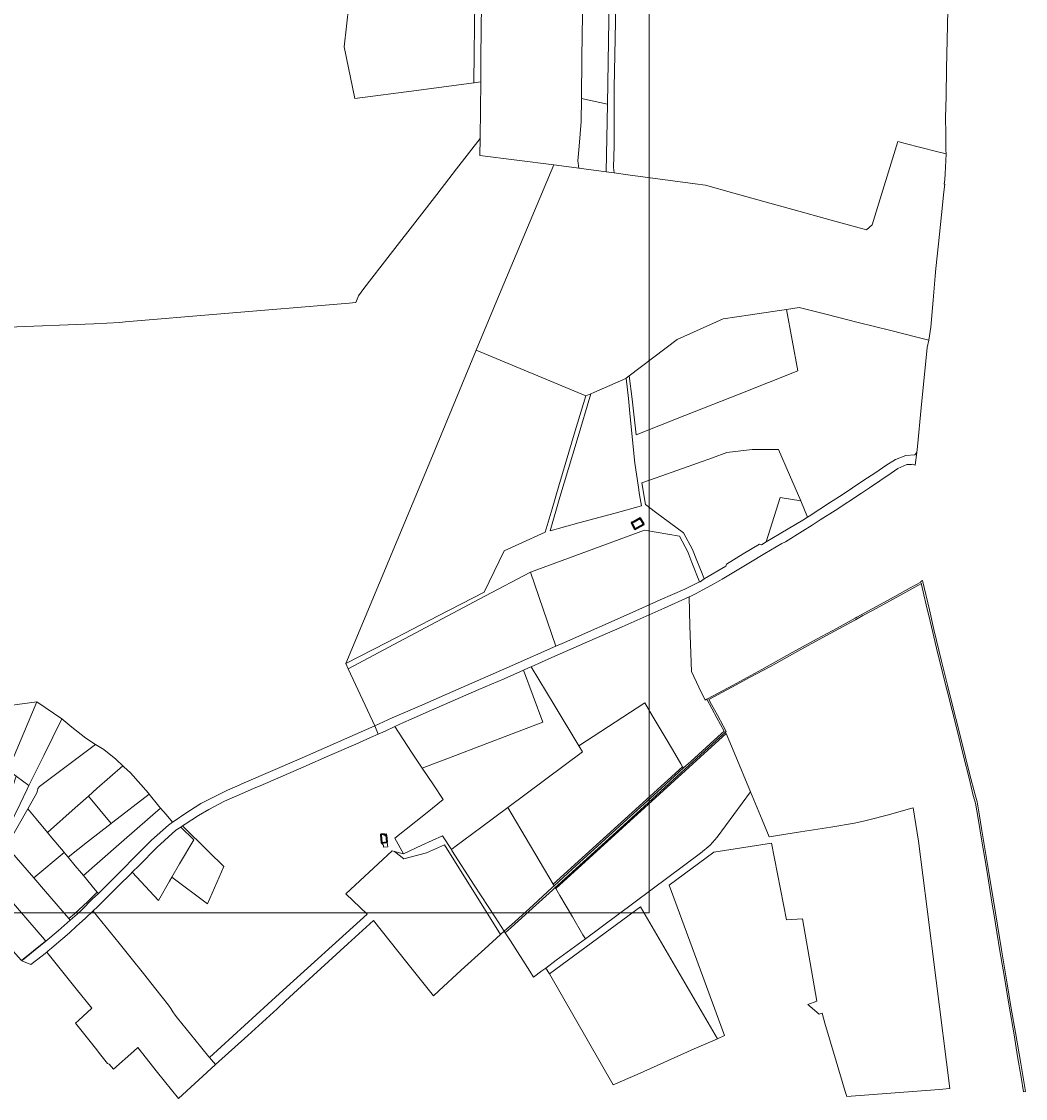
# Model space of a CAD drawing. Header units: metres. Extents: x 152747 to 157233, y 373738 to 378734.
# Tile 19 of 29: x 155693 to 157233, y 373791 to 375443. Entities that reach past the tile are written whole.
import ezdxf
from ezdxf.enums import TextEntityAlignment as Align

# ---------------------------------------------------------------- set-up
doc = ezdxf.new("R2010")
doc.units = ezdxf.units.M
for name, color, linetype, lineweight in [('B-XX-KG-GRENS_PERCEEL-GV', 150, 'Continuous', 18), ('B-XX-KG-GRENS_PERCEEL-S @ 0.001', 150, 'Continuous', 25), ('B-XX-OG-BEBOUWING-G', 7, 'Continuous', 35), ('B-XX-OG-BEBOUWING_HUISNUMMER-T18', 10, 'Continuous', 18), ('B-XX-OG-BEBOUWING_STRAATNAAM-T18', 10, 'Continuous', 18), ('X-XX-AL-DETAIL1-G', 7, 'Continuous', 18)]:
    doc.layers.add(name, color=color, linetype=linetype, lineweight=lineweight)
doc.styles.add('NLCS-ISO', font='NLCS-ISO.ttf', dxfattribs={"height": 1.8})
doc.styles.add('NLCS-ISO-M-T18', font='NLCS-ISO.ttf', dxfattribs={"height": 1.8})

# ---------------------------------------------------------------- blocks, each defined once
blk = doc.blocks.new('SKG-PERCEELNUMMER-SO')
at = {"layer": 'Defpoints'}
blk.add_point((0, 0), dxfattribs=at)
at = {"style": 'NLCS-ISO', "oblique": 10, "flags": 1}
blk.add_attdef('GEMEENTECODE', text='', height=1.8, dxfattribs=at).set_placement((0, 3), align=Align.MIDDLE_RIGHT)
at = {"style": 'NLCS-ISO', "oblique": 10}
blk.add_attdef('PERCEELNUMMER', text='', height=1.8, dxfattribs=at).set_placement((0, 0), align=Align.MIDDLE_CENTER)
at = {"style": 'NLCS-ISO', "oblique": 10, "flags": 1}
blk.add_attdef('SECTIE', text='', height=1.8, dxfattribs=at).set_placement((0, 2), align=Align.MIDDLE_LEFT)

msp = doc.modelspace()

# ---------------------------------------------------------------- linework, layer by layer
at = {"layer": 'B-XX-KG-GRENS_PERCEEL-GV'}
for points in [[(156603.564, 376005.225), (156598.062, 375677.528), (156594.156, 375444.897), (156591.993, 375316.027), (156590.251, 375212.267), (156602.352, 375210.656), (156601.101, 375219.298), (156602.416, 375252.379), (156602.416, 375341.994), (156605.469, 375493.259), (156607.335, 375576.604), (156609.202, 375659.95), (156613.266, 376004.822)], [(156401.957, 375664.988), (156401.068, 375625.662), (156400.686, 375589.192), (156400.246, 375566.668), (156399.369, 375515.851), (156398.452, 375428.425), (156397.817, 375390.042), (156397.689, 375370.957), (156397.988, 375350.394), (156397.168, 375308.528), (156396.596, 375263.388), (156396.266, 375237.318), (156509.59, 375223.223), (156544.39, 375218.372), (156548.072, 375217.882), (156546.62, 375229.554), (156548.661, 375252.037), (156551.628, 375289.908), (156552.097, 375325.124), (156552.929, 375387.633), (156555.302, 375552.616), (156557.562, 375627.601), (156557.562, 375674.938), (156499.422, 375671.22)], [(156557.562, 375674.938), (156557.562, 375627.601), (156555.302, 375552.616), (156552.929, 375387.633), (156552.097, 375325.124), (156591.993, 375316.027), (156594.156, 375444.897), (156598.062, 375677.528)], [(156548.072, 375217.882), (156590.251, 375212.267), (156591.993, 375316.027), (156552.097, 375325.124), (156551.628, 375289.908), (156548.661, 375252.037), (156546.62, 375229.554)], [(157111.418, 375239.942), (157096.545, 375243.712), (157048.661, 375256.033), (157037.427, 375258.958), (157027.183, 375225.83), (157010.48, 375171.224), (157004.176, 375151.211), (156998.231, 375131.211), (156989.186, 375123.436), (156935.242, 375138.339), (156876.225, 375154.544), (156841.166, 375164.485), (156786.07, 375179.612), (156742.31, 375191.802), (156726.644, 375193.869), (156623.063, 375207.899), (156602.352, 375210.656), (156590.251, 375212.267), (156548.072, 375217.882), (156544.39, 375218.372), (156509.59, 375223.223), (156422.41, 375014.79), (156390.763, 374938.622), (156558.597, 374868.886), (156566.321, 374872.03), (156571.355, 374874.079), (156603.612, 374888.14), (156620.041, 374895.487), (156620.834, 374896.084), (156625.566, 374899.645), (156699.192, 374955.065), (156769.422, 374987.078), (156811.371, 374993.231), (156855.882, 374999.774), (156866.485, 375001.395), (156886.076, 375004.39), (156926.956, 374994.052), (156976.633, 374981.528), (157026.898, 374968.909), (157064.407, 374959.422), (157085.006, 374954.232), (157087.873, 374974.016), (157091.551, 375015.67), (157094.764, 375052.479), (157095.716, 375063.933), (157099.906, 375102.118), (157104.39, 375146.306), (157108.251, 375181.895), (157109.565, 375193.319), (157108.639, 375193.36), (157109.346, 375200.536), (157109.993, 375209.557)], [(156190.683, 374458.02), (156194.367, 374450.119), (156264.284, 374487.15), (156404.116, 374561.212), (156474.032, 374598.243), (156648.894, 374662.447), (156702.388, 374653.283), (156715.088, 374629.53), (156721.384, 374613.331), (156733.445, 374583.22), (156734.265, 374583.616), (156740.442, 374587.802), (156737.218, 374596.23), (156729.002, 374616.365), (156722.552, 374632.961), (156708.741, 374658.793), (156665.571, 374690.457), (156650.248, 374701.832), (156644.75, 374735.26), (156666.651, 374742.935), (156707.186, 374757.243), (156752.997, 374773.703), (156775.279, 374781.814), (156813.911, 374786.657), (156835.076, 374786.59), (156854.566, 374786.357), (156871.148, 374747.461), (156888.444, 374707.448), (156899.136, 374682.713), (156901.662, 374684.255), (156934.381, 374705.592), (156952.016, 374716.893), (156983.889, 374738.325), (157003.477, 374751.036), (157019.114, 374761.694), (157033.915, 374771.054), (157049.767, 374777.101), (157063.73, 374778.183), (157066.415, 374781.698), (157067.411, 374791.041), (157073.235, 374850.583), (157082.502, 374943.048), (157085.006, 374954.232), (157064.407, 374959.422), (157026.898, 374968.909), (156976.633, 374981.528), (156926.956, 374994.052), (156886.076, 375004.39), (156866.485, 375001.395), (156883.855, 374907.024), (156793.887, 374871.422), (156710.483, 374838.531), (156636.288, 374809.116), (156629.734, 374863.641), (156625.566, 374899.645), (156620.834, 374896.084), (156624.192, 374864.489), (156626.305, 374841.939), (156628.221, 374821.214), (156634.239, 374765.448), (156639.046, 374731.578), (156641.245, 374716.645), (156644.338, 374700.023), (156603.737, 374689.011), (156548.006, 374673.849), (156503.991, 374661.767), (156518.787, 374713.107), (156545.403, 374801.412), (156566.321, 374872.03), (156558.597, 374868.886), (156542.638, 374815.253), (156517.455, 374730.791), (156507.252, 374695.637), (156496.404, 374659.532), (156456.047, 374641.07), (156433.74, 374630.939), (156403.038, 374567.647), (156332.177, 374531.118), (156253.485, 374490.395)], [(156866.485, 375001.395), (156855.882, 374999.774), (156811.371, 374993.231), (156769.422, 374987.078), (156699.192, 374955.065), (156625.566, 374899.645), (156629.734, 374863.641), (156636.288, 374809.116), (156710.483, 374838.531), (156793.887, 374871.422), (156883.855, 374907.024)], [(156390.763, 374938.622), (156320.946, 374770.586), (156190.683, 374458.02), (156253.485, 374490.395), (156332.177, 374531.118), (156403.038, 374567.647), (156433.74, 374630.939), (156456.047, 374641.07), (156496.404, 374659.532), (156507.252, 374695.637), (156517.455, 374730.791), (156542.638, 374815.253), (156558.597, 374868.886)], [(156620.834, 374896.084), (156620.041, 374895.487), (156603.612, 374888.14), (156571.355, 374874.079), (156566.321, 374872.03), (156545.403, 374801.412), (156518.787, 374713.107), (156503.991, 374661.767), (156548.006, 374673.849), (156603.737, 374689.011), (156644.338, 374700.023), (156641.245, 374716.645), (156639.046, 374731.578), (156634.239, 374765.448), (156628.221, 374821.214), (156626.305, 374841.939), (156624.192, 374864.489)], [(157066.415, 374781.698), (157063.73, 374778.183), (157049.767, 374777.101), (157033.915, 374771.054), (157019.114, 374761.694), (157003.477, 374751.036), (156983.889, 374738.325), (156952.016, 374716.893), (156934.381, 374705.592), (156901.662, 374684.255), (156899.136, 374682.713), (156891.526, 374678.067), (156858.099, 374657.99), (156844.113, 374649.769), (156835.718, 374644.671), (156828.535, 374640.309), (156825.366, 374641.052), (156800.434, 374626.21), (156774.5, 374610.765), (156773.778, 374607.627), (156773.717, 374607.591), (156740.442, 374587.802), (156734.265, 374583.616), (156733.445, 374583.22), (156710.654, 374572.2), (156672.771, 374555.661), (156629.968, 374536.47), (156526.208, 374490.565), (156512.817, 374484.672), (156445.673, 374455.123), (156346.703, 374411.742), (156303.792, 374392.84), (156261.964, 374374.768), (156235.233, 374362.479), (156240.296, 374349.798), (156244.04, 374351.216), (156251.012, 374354.563), (156265.604, 374361.378), (156278.981, 374367.493), (156290.962, 374372.692), (156322.091, 374386.432), (156394.918, 374418.117), (156433.539, 374434.85), (156463.237, 374447.961), (156470.674, 374451.245), (156474.997, 374453.155), (156506.71, 374467.169), (156561.502, 374491.251), (156614.594, 374514.488), (156678.952, 374543.149), (156717.23, 374560.404), (156718.548, 374560.999), (156719.742, 374561.556), (156727.234, 374565.047), (156738.315, 374571.159), (156751.467, 374578.341), (156764.53, 374585.713), (156767.867, 374587.66), (156772.853, 374590.57), (156809.15, 374612.129), (156833.395, 374626.976), (156859.385, 374642.159), (156865.163, 374644.924), (156891.07, 374661.073), (156905.979, 374670.144), (156918.401, 374678.426), (156941.09, 374693.026), (156981.496, 374719.304), (156994.089, 374727.775), (157009.857, 374738.562), (157027.147, 374750.313), (157037.559, 374757.486), (157051.278, 374763.329), (157058.403, 374763.666), (157059.837, 374763.734), (157064.032, 374762.627)], [(156774.5, 374610.765), (156800.434, 374626.21), (156825.366, 374641.052), (156828.535, 374640.309), (156835.718, 374644.671), (156857.155, 374712.922), (156888.444, 374707.448), (156871.148, 374747.461), (156854.566, 374786.357), (156835.076, 374786.59), (156813.911, 374786.657), (156775.279, 374781.814), (156752.997, 374773.703), (156707.186, 374757.243), (156666.651, 374742.935), (156644.75, 374735.26), (156650.248, 374701.832), (156665.571, 374690.457), (156708.741, 374658.793), (156722.552, 374632.961), (156729.002, 374616.365), (156737.218, 374596.23), (156740.442, 374587.802), (156773.717, 374607.591), (156773.778, 374607.627)], [(156733.445, 374583.22), (156721.384, 374613.331), (156715.088, 374629.53), (156702.388, 374653.283), (156648.894, 374662.447), (156474.032, 374598.243), (156512.817, 374484.672), (156526.208, 374490.565), (156629.968, 374536.47), (156672.771, 374555.661), (156710.654, 374572.2)], [(156512.817, 374484.672), (156474.032, 374598.243), (156404.116, 374561.212), (156264.284, 374487.15), (156194.367, 374450.119), (156235.233, 374362.479), (156261.964, 374374.768), (156303.792, 374392.84), (156346.703, 374411.742), (156445.673, 374455.123)], [(156971.783, 374527.546), (156944.572, 374512.483), (156913.79, 374495.862), (156875.326, 374474.817), (156828.659, 374449.093), (156783.784, 374424.54), (156761.713, 374412.645), (156745.508, 374403.79), (156744.631, 374403.311), (156760.026, 374374.889), (156771.267, 374354.353), (156761.083, 374345.726), (156719.744, 374307.894), (156708.549, 374297.811), (156702.155, 374292.052), (156674.807, 374266.992), (156626.84, 374223.284), (156538.55, 374142.922), (156510.285, 374116.926), (156507.349, 374114.226), (156478.417, 374087.982), (156450.075, 374061.904), (156433.504, 374047.383), (156434.99, 374045.076), (156444.429, 374053.258), (156482.068, 374087.288), (156507.74, 374110.578), (156511.855, 374114.326), (156515.442, 374117.591), (156566.268, 374164.176), (156623.308, 374215.832), (156679.991, 374267.73), (156710.739, 374295.822), (156758.717, 374339.739), (156773.256, 374352.934), (156774.041, 374353.646), (156769.415, 374362.373), (156760.594, 374378.927), (156751.603, 374395.294), (156747.715, 374402.87), (156756.136, 374407.488), (156761.078, 374410.299), (156789.398, 374425.465), (156810.069, 374436.574), (156842.109, 374453.644), (156883.886, 374476.825), (156921.442, 374497.488), (156972.535, 374525.313), (156974.857, 374526.578), (156983.884, 374531.556), (156998.47, 374539.598), (157040.376, 374562.649), (157067.989, 374577.73), (157073.64, 374580.884), (157073.965, 374579.379), (157077.394, 374563.511), (157081.113, 374547.94), (157087.17, 374522.892), (157096.924, 374481.856), (157102.93, 374456.54), (157113.107, 374416.257), (157128.323, 374355.952), (157138.213, 374315.821), (157146.766, 374282.102), (157153.272, 374255.796), (157156.749, 374243.902), (157158.715, 374232.336), (157161.667, 374214.292), (157165.897, 374188.531), (157173.256, 374144.345), (157182.333, 374088.952), (157185.173, 374071.619), (157189.503, 374045.877), (157194.039, 374017.176), (157199.049, 373987.894), (157200.442, 373979.678), (157207.912, 373935.622), (157215.756, 373888.377), (157221.245, 373855.258), (157226.516, 373823.544), (157230.27, 373801.047), (157233.273, 373801.32), (157225.954, 373844.22), (157217.954, 373892.005), (157211.558, 373929.034), (157205.246, 373966.699), (157196.441, 374018.672), (157187.084, 374075.398), (157177.395, 374134.387), (157165.77, 374204.792), (157162.779, 374224.38), (157159.155, 374245.915), (157155.996, 374256.423), (157147.597, 374289.345), (157133.956, 374343.335), (157118.379, 374406.051), (157113.441, 374425.007), (157104.66, 374461.526), (157092.915, 374510.503), (157086.036, 374540.356), (157075.148, 374585.414), (157072.667, 374584.058), (157072.717, 374582.723), (157057.477, 374574.571), (157032.655, 374561.113), (156998.029, 374541.891), (156974.767, 374529.198)], [(156717.23, 374560.404), (156678.952, 374543.149), (156614.594, 374514.488), (156561.502, 374491.251), (156506.71, 374467.169), (156474.997, 374453.155), (156510.112, 374394.615), (156547.959, 374331.734), (156649.411, 374397.979), (156660.828, 374378.408), (156680.48, 374345.065), (156691.644, 374326.273), (156704.824, 374303.991), (156707.359, 374299.785), (156708.549, 374297.811), (156719.744, 374307.894), (156761.083, 374345.726), (156771.267, 374354.353), (156760.026, 374374.889), (156744.631, 374403.311), (156741.987, 374401.867), (156732.35, 374421.935), (156720.744, 374446.077), (156718.591, 374516.026)], [(156265.604, 374361.378), (156291.519, 374322.217), (156307.879, 374297.566), (156325.331, 374304.23), (156341.732, 374310.382), (156389.768, 374328.718), (156456.813, 374354.432), (156493.121, 374368.134), (156463.237, 374447.961), (156433.539, 374434.85), (156394.918, 374418.117), (156322.091, 374386.432), (156290.962, 374372.692), (156278.981, 374367.493)], [(156352.623, 374172.779), (156358.043, 374176.614), (156371.586, 374186.87), (156399.491, 374207.694), (156439.404, 374237.342), (156553.641, 374322.604), (156547.959, 374331.734), (156510.112, 374394.615), (156474.997, 374453.155), (156470.674, 374451.245), (156463.237, 374447.961), (156493.121, 374368.134), (156456.813, 374354.432), (156389.768, 374328.718), (156341.732, 374310.382), (156325.331, 374304.23), (156307.879, 374297.566), (156325.01, 374271.754), (156340.146, 374249.261), (156315.401, 374229.679), (156265.783, 374190.248), (156278.963, 374166.316), (156307.423, 374179.268), (156339.133, 374193.579)], [(155653.1, 374188.981), (155684.991, 374285.255), (155672.739, 374294.323), (155716.776, 374399.139), (155675.143, 374393.791), (155674.174, 374376.751), (155670.239, 374307.61), (155650.054, 374310.721), (155626.776, 374235.556), (155615.709, 374199.459), (155625.978, 374196.58), (155648.533, 374190.286)], [(155704.523, 374270.798), (155727.292, 374316.95), (155754.713, 374373.115), (155716.776, 374399.139), (155672.739, 374294.323), (155684.991, 374285.255)], [(156707.359, 374299.785), (156704.824, 374303.991), (156691.644, 374326.273), (156680.48, 374345.065), (156660.828, 374378.408), (156649.411, 374397.979), (156547.959, 374331.734), (156553.641, 374322.604), (156439.404, 374237.342), (156459.201, 374203.51), (156495.347, 374142.215), (156508.744, 374119.535)], [(155673.202, 374183.237), (155687.825, 374208.919), (155702.716, 374235.323), (155704.601, 374238.664), (155716.377, 374259.63), (155717.609, 374263.235), (155717.985, 374266.187), (155720.694, 374269.523), (155806.546, 374334.105), (155791.755, 374343.596), (155770.31, 374360.45), (155754.713, 374373.115), (155727.292, 374316.95), (155704.523, 374270.798), (155701.85, 374265.38), (155690.831, 374242.577), (155663.528, 374186.002)], [(155863.094, 374138.086), (155873.352, 374148.3), (155900.828, 374175.857), (155912.541, 374186.794), (155930.056, 374202.497), (155937.278, 374207.098), (155940.247, 374208.989), (155944.273, 374211.554), (155964.4, 374224.84), (155980.575, 374233.964), (156004.515, 374246.893), (156035.146, 374260.257), (156050.003, 374266.76), (156059.316, 374270.607), (156126.107, 374299.736), (156165.701, 374317.02), (156205.832, 374334.596), (156228.605, 374344.578), (156240.296, 374349.798), (156235.233, 374362.479), (156118.824, 374311.595), (156034.635, 374274.806), (156023.354, 374270.075), (156009.087, 374263.68), (155968.014, 374243.294), (155943.858, 374227.227), (155928.808, 374217.16), (155924.822, 374214.532), (155918.426, 374210.317), (155892.736, 374186.97), (155821.47, 374115.5), (155810.982, 374105.409), (155801.531, 374096.316), (155786.119, 374080.951), (155778.35, 374073.462), (155767.79, 374064.373), (155749.115, 374047.929), (155730.383, 374032.31), (155730.182, 374032.142), (155722.106, 374025.409), (155694.576, 374002.852), (155693.672, 374002.083), (155707.471, 373996.121), (155724.672, 374009.799), (155731.774, 374015.358), (155734.101, 374017.18), (155739.242, 374021.595), (155746.842, 374028.122), (155763.187, 374042.089), (155767.372, 374045.615), (155776.87, 374054.375), (155791.319, 374067.345), (155802.959, 374078.415), (155809.907, 374085.023), (155826.629, 374101.845), (155842.624, 374117.646), (155860.566, 374135.57)], [(155802.959, 374078.415), (155803.128, 374078.205), (155822.848, 374053.783), (155842.796, 374028.969), (155861.184, 374006.253), (155880.383, 373982.493), (155899.411, 373958.497), (155918.672, 373933.849), (155922.033, 373928.811), (155925.441, 373923.805), (155928.895, 373918.83), (155932.395, 373913.887), (155958.79, 373881.011), (155980.298, 373854.849), (155981.464, 373853.491), (155981.508, 373853.531), (156089.077, 373951.697), (156223.28, 374073.761), (156190.714, 374104.646), (156261.974, 374170.621), (156265.505, 374169.726), (156278.963, 374166.316), (156265.783, 374190.248), (156315.401, 374229.679), (156340.146, 374249.261), (156325.01, 374271.754), (156307.879, 374297.566), (156291.519, 374322.217), (156265.604, 374361.378), (156251.012, 374354.563), (156244.04, 374351.216), (156240.296, 374349.798), (156228.605, 374344.578), (156205.832, 374334.596), (156165.701, 374317.02), (156126.107, 374299.736), (156059.316, 374270.607), (156050.003, 374266.76), (156035.146, 374260.257), (156004.515, 374246.893), (155980.575, 374233.964), (155964.4, 374224.84), (155944.273, 374211.554), (155940.247, 374208.989), (155979.91, 374169.774), (156003.407, 374146.927), (155978.567, 374089.368), (155923.598, 374130.235), (155920.172, 374124.39), (155903.154, 374094.757), (155863.094, 374138.086), (155860.566, 374135.57), (155842.624, 374117.646), (155826.629, 374101.845), (155809.907, 374085.023)], [(156774.119, 374350.877), (156773.256, 374352.934), (156758.717, 374339.739), (156710.739, 374295.822), (156679.991, 374267.73), (156623.308, 374215.832), (156566.268, 374164.176), (156515.442, 374117.591), (156511.855, 374114.326), (156512.294, 374113.582), (156512.675, 374112.936)], [(156811.506, 374261.391), (156786.323, 374321.781), (156774.119, 374350.877), (156512.675, 374112.936), (156518.953, 374102.291), (156538.23, 374069.548), (156554.449, 374041.956), (156558.246, 374035.655), (156734.626, 374166.96), (156749.72, 374179.478), (156760.128, 374191.522)], [(155795.615, 374254.573), (155808.782, 374266.192), (155848.409, 374301.256), (155839.016, 374310.08), (155837.869, 374311.309), (155819.218, 374325.973), (155806.546, 374334.105), (155720.694, 374269.523), (155717.985, 374266.187), (155717.609, 374263.235), (155716.377, 374259.63), (155704.601, 374238.664), (155702.716, 374235.323), (155715.476, 374219.82), (155732.839, 374199.022), (155775.366, 374236.704)], [(155848.409, 374301.256), (155808.782, 374266.192), (155795.615, 374254.573), (155830.709, 374212.614), (155833.285, 374214.605), (155888.948, 374257.795), (155887.893, 374259.092), (155875.995, 374272.37), (155860.39, 374290.319), (155850.085, 374299.683)], [(156707.359, 374299.785), (156508.744, 374119.535), (156509.273, 374118.64), (156510.285, 374116.926), (156538.55, 374142.922), (156626.84, 374223.284), (156674.807, 374266.992), (156702.155, 374292.052), (156708.549, 374297.811)], [(155653.1, 374188.981), (155663.528, 374186.002), (155690.831, 374242.577), (155701.85, 374265.38), (155704.523, 374270.798), (155684.991, 374285.255)], [(156866.437, 374064.675), (156891.362, 374066.579), (156913.311, 373940.16), (156899.448, 373934.94), (156916.761, 373920.289), (156921.142, 373921.636), (156925.61, 373906.468), (156942.783, 373848.09), (156956.57, 373801.677), (156959.011, 373793.8), (157100.878, 373804.681), (157117.437, 373805.985), (157096.292, 373971.99), (157082.4, 374081.051), (157069.06, 374185.772), (157060.994, 374236.576), (157055.527, 374235.089), (157020.984, 374225.655), (156995.025, 374218.647), (156986.645, 374216.777), (156970.9, 374213.13), (156934.629, 374207.034), (156888.25, 374199.719), (156840.126, 374192.327), (156829.415, 374218.445), (156811.506, 374261.391), (156760.128, 374191.522), (156749.72, 374179.478), (156734.626, 374166.96), (156558.246, 374035.655), (156513.509, 374002.857), (156497.243, 373990.823), (156503.087, 373981.859), (156642.893, 374084.951), (156760.747, 373882.22), (156771.803, 373887.363), (156725.548, 374012.561), (156686.64, 374117.871), (156755.277, 374168.755), (156843.419, 374182.646)], [(155764.478, 374161.179), (155794.095, 374184.311), (155830.709, 374212.614), (155795.615, 374254.573), (155775.366, 374236.704), (155732.839, 374199.022), (155739.782, 374190.705), (155757.532, 374169.608), (155758.527, 374168.401)], [(155830.709, 374212.614), (155794.095, 374184.311), (155764.478, 374161.179), (155775.517, 374147.785), (155785.053, 374136.517), (155788.061, 374132.9), (155809.166, 374151.236), (155850.521, 374187.36), (155906.563, 374236.282), (155903.998, 374239.276), (155888.948, 374257.795), (155833.285, 374214.605)], [(155670.06, 374177.945), (155684.867, 374160.645), (155712.121, 374129.038), (155758.527, 374168.401), (155757.532, 374169.608), (155739.782, 374190.705), (155732.839, 374199.022), (155715.476, 374219.82), (155702.716, 374235.323), (155687.825, 374208.919), (155673.202, 374183.237)], [(155810.982, 374105.409), (155821.47, 374115.5), (155892.736, 374186.97), (155918.426, 374210.317), (155924.822, 374214.532), (155914.841, 374226.616), (155906.563, 374236.282), (155850.521, 374187.36), (155809.166, 374151.236), (155788.061, 374132.9), (155806.35, 374110.911), (155809.311, 374107.393)], [(156352.623, 374172.779), (156353.47, 374171.473), (156387.696, 374118.216), (156419.523, 374069.091), (156433.504, 374047.383), (156450.075, 374061.904), (156478.417, 374087.982), (156507.349, 374114.226), (156510.285, 374116.926), (156509.273, 374118.64), (156508.744, 374119.535), (156495.347, 374142.215), (156459.201, 374203.51), (156439.404, 374237.342), (156399.491, 374207.694), (156371.586, 374186.87), (156358.043, 374176.614)], [(155863.094, 374138.086), (155903.154, 374094.757), (155920.172, 374124.39), (155923.598, 374130.235), (155935.626, 374150.756), (155957.244, 374187.827), (155937.278, 374207.098), (155930.056, 374202.497), (155912.541, 374186.794), (155900.828, 374175.857), (155873.352, 374148.3)], [(155940.247, 374208.989), (155937.278, 374207.098), (155957.244, 374187.827), (155935.626, 374150.756), (155923.598, 374130.235), (155978.567, 374089.368), (156003.407, 374146.927), (155979.91, 374169.774)], [(156252.908, 374196.565), (156244.165, 374195.733), (156245.37, 374183.084), (156248.331, 374179.085), (156248.601, 374176.151), (156254.87, 374176.728), (156254.6, 374179.662), (156254.114, 374183.917)], [(156245.37, 374183.084), (156244.165, 374195.733), (156252.908, 374196.565), (156254.114, 374183.917), (156254.6, 374179.662), (156254.87, 374176.728), (156248.601, 374176.151), (156248.331, 374179.085)], [(155981.464, 373853.491), (155990.716, 373842.722), (156040.129, 373887.651), (156085.094, 373928.534), (156098.159, 373940.474), (156122.684, 373962.888), (156193.58, 374027.944), (156227.718, 374058.949), (156233.212, 374063.998), (156284.322, 373999.582), (156324.99, 373948.273), (156333.574, 373956.092), (156367.646, 373987.478), (156403.843, 374020.436), (156428.134, 374042.504), (156342.069, 374179.757), (156314.45, 374167.678), (156314.497, 374167.642), (156279.729, 374158.543), (156265.505, 374169.726), (156261.974, 374170.621), (156190.714, 374104.646), (156223.28, 374073.761), (156089.077, 373951.697), (155981.508, 373853.531)], [(156278.963, 374166.316), (156265.505, 374169.726), (156279.729, 374158.543), (156314.497, 374167.642), (156314.45, 374167.678), (156342.069, 374179.757), (156428.134, 374042.504), (156433.504, 374047.383), (156419.523, 374069.091), (156387.696, 374118.216), (156353.47, 374171.473), (156352.623, 374172.779), (156339.133, 374193.579), (156307.423, 374179.268)], [(155765.793, 374066.695), (155729.944, 374108.369), (155712.121, 374129.038), (155684.867, 374160.645), (155670.06, 374177.945), (155649.94, 374135.933), (155646.612, 374129.442), (155689.917, 374079.406), (155728.157, 374034.499), (155730.076, 374032.265), (155730.182, 374032.142), (155730.383, 374032.31), (155749.115, 374047.929), (155767.79, 374064.373)], [(155765.793, 374066.695), (155774.458, 374074.309), (155794.837, 374093.206), (155809.311, 374107.393), (155806.35, 374110.911), (155788.061, 374132.9), (155785.053, 374136.517), (155775.517, 374147.785), (155764.478, 374161.179), (155758.527, 374168.401), (155712.121, 374129.038), (155729.944, 374108.369)], [(155730.076, 374032.265), (155728.157, 374034.499), (155689.917, 374079.406), (155646.612, 374129.442), (155632.763, 374102.429), (155626.806, 374090.81), (155625.215, 374078.115), (155692.614, 374002.877), (155693.08, 374002.385)], [(156512.675, 374112.936), (156512.294, 374113.582), (156511.855, 374114.326), (156507.74, 374110.578), (156482.068, 374087.288), (156444.429, 374053.258), (156434.99, 374045.076), (156443.082, 374032.514), (156472.749, 373986.04), (156478.523, 373977.12), (156491.414, 373986.51), (156497.243, 373990.823), (156513.509, 374002.857), (156558.246, 374035.655), (156554.449, 374041.956), (156538.23, 374069.548), (156518.953, 374102.291)], [(155810.982, 374105.409), (155809.311, 374107.393), (155794.837, 374093.206), (155774.458, 374074.309), (155765.793, 374066.695), (155767.79, 374064.373), (155778.35, 374073.462), (155786.119, 374080.951), (155801.531, 374096.316)], [(156642.893, 374084.951), (156503.087, 373981.859), (156600.892, 373811.732), (156637.44, 373827.74), (156725.08, 373866.73), (156760.747, 373882.22)], [(155990.165, 373842.222), (155990.716, 373842.722), (155981.464, 373853.491), (155980.298, 373854.849), (155958.79, 373881.011), (155932.395, 373913.887), (155928.895, 373918.83), (155925.441, 373923.805), (155922.033, 373928.811), (155918.672, 373933.849), (155899.411, 373958.497), (155880.383, 373982.493), (155861.184, 374006.253), (155842.796, 374028.969), (155822.848, 374053.783), (155803.128, 374078.205), (155802.959, 374078.415), (155791.319, 374067.345), (155776.87, 374054.375), (155767.372, 374045.615), (155763.187, 374042.089), (155746.842, 374028.122), (155739.242, 374021.595), (155734.101, 374017.18), (155731.774, 374015.358), (155776.875, 373959.201), (155801.224, 373929.207), (155780.474, 373910.66), (155775.853, 373906.472), (155808.644, 373865.27), (155812.582, 373859.899), (155825.019, 373844.315), (155827.756, 373843.376), (155834.363, 373835.686), (155865.533, 373863.362), (155871.448, 373868.782), (155901.945, 373830.797), (155934.057, 373790.802)]]:
    msp.add_lwpolyline(points, close=True, dxfattribs=at)
for points in [[(156195.255, 375467.412), (156187.877, 375404.299), (156204.393, 375325.18), (156299.059, 375337.442), (156386.776, 375348.927), (156386.891, 375354.33), (156387.472, 375389.298), (156388.251, 375440.637), (156389.657, 375521.577)], [(156389.657, 375521.577), (156388.251, 375440.637), (156387.472, 375389.298), (156386.891, 375354.33), (156386.776, 375348.927), (156387.503, 375349.022), (156397.988, 375350.394), (156397.689, 375370.957), (156397.817, 375390.042), (156398.452, 375428.425), (156399.369, 375515.851)], [(156605.469, 375493.259), (156602.416, 375341.994), (156602.416, 375252.379), (156601.101, 375219.298), (156602.352, 375210.656), (156623.063, 375207.899), (156726.644, 375193.869), (156742.31, 375191.802), (156786.07, 375179.612), (156841.166, 375164.485), (156876.225, 375154.544), (156935.242, 375138.339), (156989.186, 375123.436), (156998.231, 375131.211), (157004.176, 375151.211), (157010.48, 375171.224), (157027.183, 375225.83), (157037.427, 375258.958), (157048.661, 375256.033), (157096.545, 375243.712), (157111.418, 375239.942), (157111.322, 375246.284), (157111.307, 375254.354), (157110.87, 375277.276), (157110.848, 375289.636), (157110.673, 375295.22), (157111.537, 375328.524), (157112.342, 375370.924), (157113.699, 375436.907), (157114.653, 375486.032)], [(155672.459, 374973.878), (155803.878, 374979.384), (155843.956, 374981.13), (155851.901, 374982.321), (155998.746, 374994.759), (156195.678, 375011.017), (156205.952, 375011.865), (156209.95, 375022.326), (156218.42, 375033.247), (156258.693, 375085.361), (156303.719, 375143.397), (156330.376, 375177.579), (156360.382, 375216.907), (156396.596, 375263.388), (156397.168, 375308.528), (156397.988, 375350.394), (156387.503, 375349.022), (156386.776, 375348.927), (156299.059, 375337.442), (156204.393, 375325.18), (156187.877, 375404.299), (156195.255, 375467.412)], [(155675.143, 374393.791), (155716.776, 374399.139), (155754.713, 374373.115), (155770.31, 374360.45), (155791.755, 374343.596), (155806.546, 374334.105), (155819.218, 374325.973), (155837.869, 374311.309), (155839.016, 374310.08), (155848.409, 374301.256), (155850.085, 374299.683), (155860.39, 374290.319), (155875.995, 374272.37), (155887.893, 374259.092), (155888.948, 374257.795), (155903.998, 374239.276), (155906.563, 374236.282), (155914.841, 374226.616), (155924.822, 374214.532), (155928.808, 374217.16), (155943.858, 374227.227), (155968.014, 374243.294), (156009.087, 374263.68), (156023.354, 374270.075), (156034.635, 374274.806), (156118.824, 374311.595), (156235.233, 374362.479), (156194.367, 374450.119), (156190.683, 374458.02), (156320.946, 374770.586), (156390.763, 374938.622), (156422.41, 375014.79), (156509.59, 375223.223), (156396.266, 375237.318), (156396.596, 375263.388), (156360.382, 375216.907), (156330.376, 375177.579), (156303.719, 375143.397), (156258.693, 375085.361), (156218.42, 375033.247), (156209.95, 375022.326), (156205.952, 375011.865), (156195.678, 375011.017), (155998.746, 374994.759), (155851.901, 374982.321), (155843.956, 374981.13), (155803.878, 374979.384), (155672.459, 374973.878)]]:
    msp.add_lwpolyline(points, dxfattribs=at)
at = {"layer": 'B-XX-OG-BEBOUWING-G'}
for points in [[(156632.322, 374675.72), (156628.755, 374673.706), (156634.165, 374664.126), (156637.732, 374666.14)], [(156637.732, 374666.14), (156647.642, 374671.741), (156642.192, 374681.301), (156632.322, 374675.72)], [(156249.84, 374194.422), (156249.665, 374196.257), (156244.165, 374195.733), (156245.37, 374183.084), (156254.114, 374183.917)], [(156253.083, 374194.731), (156249.84, 374194.422)], [(156254.114, 374183.917), (156253.083, 374194.731)]]:
    msp.add_lwpolyline(points, dxfattribs=at)
at = {"layer": 'X-XX-AL-DETAIL1-G'}
msp.add_lwpolyline([(153607.703, 377895.186), (156655.999, 377895.186), (156655.999, 374075.349), (153607.703, 374075.349)], close=True, dxfattribs=at)

# ---------------------------------------------------------------- block references
at = {"layer": 'B-XX-KG-GRENS_PERCEEL-S @ 0.001', "xscale": 0.001, "yscale": 0.001, "zscale": 0.001}
for p, values in [((156855.886, 375370.1), {'PERCEELNUMMER': '1530'}), ((155883.042, 375292.509), {'PERCEELNUMMER': '1734'}), ((156570.336, 375266.925), {'PERCEELNUMMER': '1523'}), ((156743.09, 375073.238), {'PERCEELNUMMER': '897'}), ((156742.661, 374914.049), {'PERCEELNUMMER': '387'}), ((156830.364, 374805.831), {'PERCEELNUMMER': '1512'}), ((156591.609, 374778.707), {'PERCEELNUMMER': '389'}), ((156412.752, 374741.444), {'PERCEELNUMMER': '898'}), ((155924.133, 374675.24), {'PERCEELNUMMER': '1749'}), ((156771.374, 374676.942), {'PERCEELNUMMER': '1274'}), ((156599.021, 374582.701), {'PERCEELNUMMER': '1492'}), ((156714.62, 374567.238), {'PERCEELNUMMER': '1275'}), ((156358.872, 374476.627), {'PERCEELNUMMER': '1513'}), ((156628.54, 374432.665), {'PERCEELNUMMER': '1415'}), ((156385.997, 374366.614), {'PERCEELNUMMER': '395'}), ((156763.885, 374370.405), {'PERCEELNUMMER': '392'}), ((155712.855, 374330.152), {'PERCEELNUMMER': '1685'}), ((155730.721, 374294.887), {'PERCEELNUMMER': '1686'}), ((156447.005, 374301.063), {'PERCEELNUMMER': '913'}), ((155770.125, 374267.47), {'PERCEELNUMMER': '1687'}), ((156571.741, 374268.884), {'PERCEELNUMMER': '914'}), ((155839.9, 374260.009), {'PERCEELNUMMER': '1730'}), ((155971.048, 374235.731), {'PERCEELNUMMER': '884'}), ((156639.315, 374236.745), {'PERCEELNUMMER': '915'}), ((156644.305, 374233.795), {'PERCEELNUMMER': '916'}), ((155780.603, 374209.568), {'PERCEELNUMMER': '1729'}), ((155832.658, 374191.546), {'PERCEELNUMMER': '1689'}), ((156250.683, 374181.665), {'PERCEELNUMMER': '1410'}), ((156328.677, 374181.986), {'PERCEELNUMMER': '1399'}), ((156672.601, 374184.309), {'PERCEELNUMMER': '917'}), ((155717.032, 374167.351), {'PERCEELNUMMER': '1692'}), ((155850.901, 374165.642), {'PERCEELNUMMER': '1690'}), ((155914.975, 374156.175), {'PERCEELNUMMER': '40'}), ((156072.816, 374146.542), {'PERCEELNUMMER': '1411'}), ((156433.105, 374146.119), {'PERCEELNUMMER': '397'}), ((155968.691, 374136.655), {'PERCEELNUMMER': '41'}), ((155769.923, 374115.371), {'PERCEELNUMMER': '1741'}), ((155703.946, 374097.648), {'PERCEELNUMMER': '715'}), ((155788.705, 374086.155), {'PERCEELNUMMER': '1742'}), ((156325.057, 374083.038), {'PERCEELNUMMER': '1398'}), ((156495.279, 374042.522), {'PERCEELNUMMER': '398'}), ((156948.038, 374028.604), {'PERCEELNUMMER': '1535'}), ((156620.508, 373939.952), {'PERCEELNUMMER': '918'}), ((155860.151, 373927.961), {'PERCEELNUMMER': '1344'})]:
    msp.add_blockref('SKG-PERCEELNUMMER-SO', p, dxfattribs=at).add_auto_attribs(values)

# ---------------------------------------------------------------- texts
at = {"layer": 'B-XX-OG-BEBOUWING_HUISNUMMER-T18', "style": 'NLCS-ISO-M-T18'}
msp.add_text('37', height=0.0018, rotation=30, dxfattribs=at).set_placement((156643.132, 374673.222), align=Align.MIDDLE_CENTER)
msp.add_text('33a', height=0.0018, dxfattribs=at).set_placement((156245.808, 374187.304), align=Align.MIDDLE_CENTER)
at = {"layer": 'B-XX-OG-BEBOUWING_STRAATNAAM-T18', "style": 'NLCS-ISO-M-T18'}
for s, rotation, p in [('Aartsepad', 52.202, (156294.816, 375149.238)), ('Molenstraat', 22.901, (156333.35, 374397.819)), ('Molenstraat', 22.901, (156333.35, 374397.819)), ('Molenstraat', 22.901, (156333.35, 374397.819)), ('Molenstraat', 22.901, (156333.35, 374397.819)), ('Molenstraat', 22.901, (156333.35, 374397.819)), ('Molenstraat', 22.901, (156333.35, 374397.819)), ('Molenstraat', 22.901, (156333.35, 374397.819)), ('Molenstraat', 46.501, (155844.369, 374127.208)), ('Molenstraat', 46.501, (155844.369, 374127.208)), ('Molenstraat', 46.501, (155844.369, 374127.208)), ('Molenstraat', 46.501, (155844.369, 374127.208)), ('Molenstraat', 46.501, (155844.369, 374127.208)), ('Molenstraat', 46.501, (155844.369, 374127.208)), ('Molenstraat', 46.501, (155844.369, 374127.208))]:
    msp.add_text(s, height=0.0018, rotation=rotation, dxfattribs=at).set_placement(p, align=Align.MIDDLE_CENTER)

doc.saveas('drawing.dxf')
